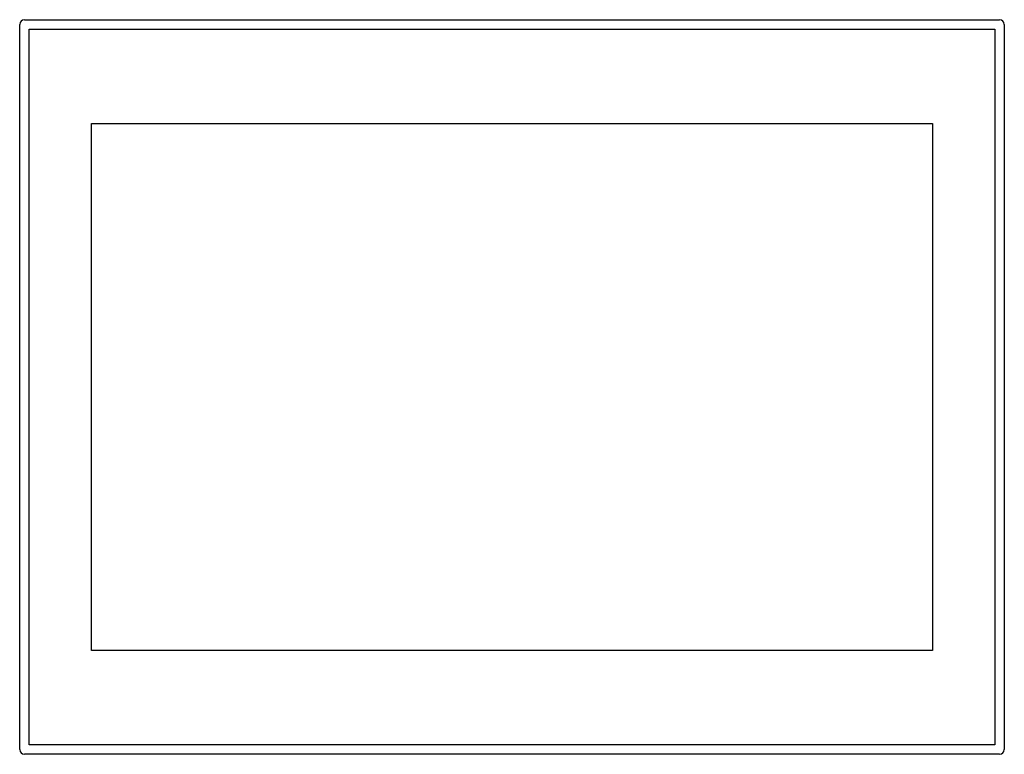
# Model space of a CAD drawing. Header units: millimetres. Extents: x 43 to 350, y 154 to 384.
import ezdxf

# ---------------------------------------------------------------- set-up
doc = ezdxf.new("R2010")
doc.units = ezdxf.units.MM
doc.header["$LTSCALE"] = 35.282296
doc.layers.get('0').update_dxf_attribs({"linetype": 'CONTINUOUS'})

msp = doc.modelspace()

# ---------------------------------------------------------------- linework, layer by layer
at = {"color": 7, "linetype": 'Continuous'}
for p, q in [((42.62, 155.77), (42.62, 382.17)), ((44.12, 383.67), (348.52, 383.67)), ((350.02, 382.17), (350.02, 155.77)), ((45.63, 157.28), (45.63, 380.67)), ((45.63, 380.67), (347.02, 380.67)), ((347.02, 380.67), (347.02, 157.28)), ((65.06, 186.67), (65.06, 351.27)), ((65.06, 351.27), (327.58, 351.27)), ((327.58, 351.27), (327.58, 186.67)), ((327.58, 186.67), (65.06, 186.67)), ((347.02, 157.28), (45.63, 157.28)), ((348.52, 154.27), (44.12, 154.27))]:
    msp.add_line(p, q, dxfattribs=at)
for centre, start, end in [((44.12, 382.17), 90, 180), ((348.52, 382.17), 0, 90), ((44.12, 155.77), 180, 270), ((348.52, 155.77), 270, 360)]:
    msp.add_arc(centre, 1.5, start, end, dxfattribs=at)

doc.saveas('drawing.dxf')
